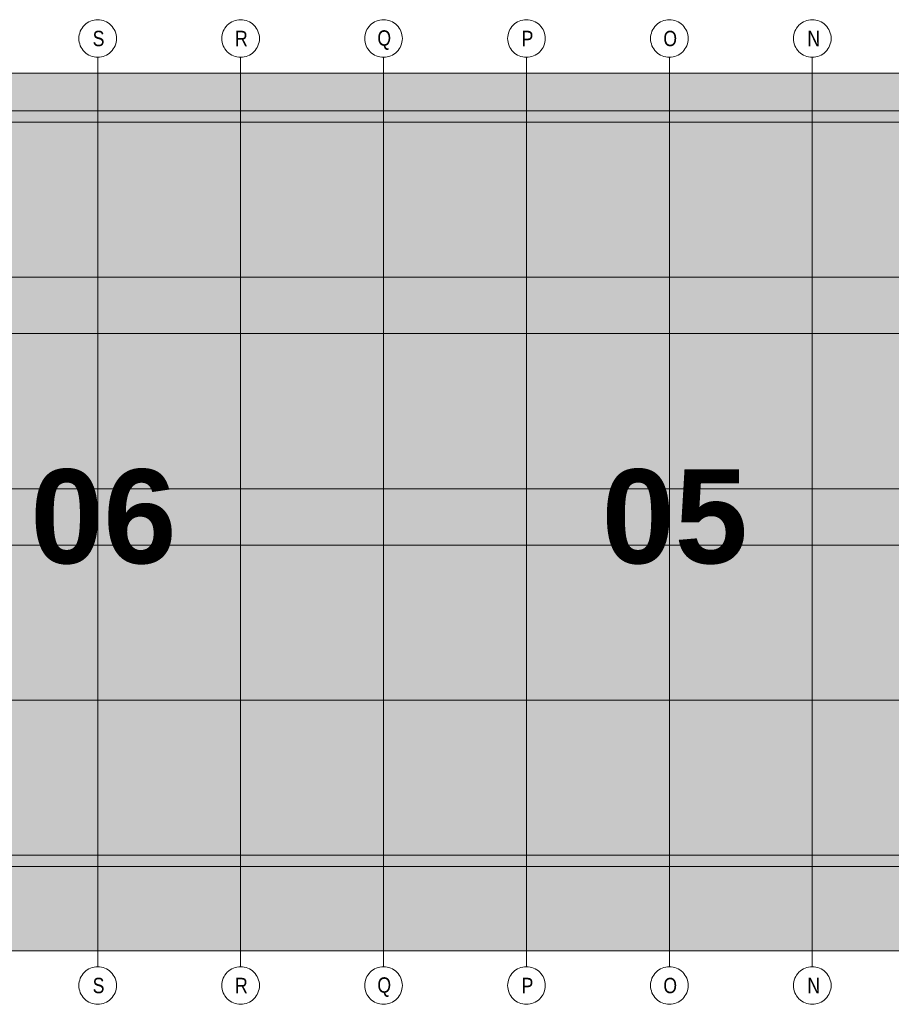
# Model space of a CAD drawing. Extents: x -620 to 300, y 62 to 1112.
# Tile 119 of 200: x 153 to 193, y 238 to 282. Entities that reach past the tile are written whole.
import ezdxf
from ezdxf.lldxf.tags import DXFTag

# ---------------------------------------------------------------- set-up
doc = ezdxf.new("R2010")
doc.units = 0
doc.layers.add('PK_LP', color=7, linetype='Continuous', lineweight=9)
doc.layers.add('PK_LP_Achsen', color=7, linetype='STRICHPUNKT2', lineweight=5)
for name, color, linetype, lineweight, true_color in [('PK_LP_T03', 3, 'Continuous', 9, 0x00ff00), ('PK_LP_T03_Rest', 9, 'Continuous', 9, 0x808080), ('PK_LP_Tennung', 9, 'Continuous', 18, 0x808080)]:
    doc.layers.add(name, color=color, linetype=linetype, lineweight=lineweight, true_color=true_color)
doc.styles.get("Standard").update_dxf_attribs({"font": 'ARIALN.TTF'})
tags = doc.linetypes.add('grob', pattern=[14, 3, -8, 3]).pattern_tags.tags
tags[8:9] = [DXFTag(74, 4), DXFTag(75, 0), DXFTag(340, '0'), DXFTag(46, 0.0), DXFTag(50, 0.0), DXFTag(44, 0.0), DXFTag(45, 0.0)]
tags[6:7] = [DXFTag(74, 4), DXFTag(75, 0), DXFTag(340, '0'), DXFTag(46, 0.0), DXFTag(50, 0.0), DXFTag(44, 0.0), DXFTag(45, 0.0)]
tags[4:5] = [DXFTag(74, 4), DXFTag(75, 0), DXFTag(340, '0'), DXFTag(46, 0.0), DXFTag(50, 0.0), DXFTag(44, 0.0), DXFTag(45, 0.0)]
tags = doc.linetypes.add('STRICHPUNKT2', pattern=[12.7, 6.35, -3.175, 0, -3.175]).pattern_tags.tags
tags[10:11] = [DXFTag(74, 4), DXFTag(75, 0), DXFTag(340, '0'), DXFTag(46, 0.0), DXFTag(50, 0.0), DXFTag(44, 0.0), DXFTag(45, 0.0)]
tags[8:9] = [DXFTag(74, 4), DXFTag(75, 0), DXFTag(340, '0'), DXFTag(46, 0.0), DXFTag(50, 0.0), DXFTag(44, 0.0), DXFTag(45, 0.0)]
tags[6:7] = [DXFTag(74, 4), DXFTag(75, 0), DXFTag(340, '0'), DXFTag(46, 0.0), DXFTag(50, 0.0), DXFTag(44, 0.0), DXFTag(45, 0.0)]
tags[4:5] = [DXFTag(74, 4), DXFTag(75, 0), DXFTag(340, '0'), DXFTag(46, 0.0), DXFTag(50, 0.0), DXFTag(44, 0.0), DXFTag(45, 0.0)]

# ---------------------------------------------------------------- blocks, each defined once
blk = doc.blocks.new('Blockreferenz-A06CPVLRL0')
at = {"layer": 'PK_LP', "linetype": 'grob', "lineweight": 5, "ltscale": 0.13}
for p, q in [((143.888, 279.685), (169.728, 279.685)), ((169.728, 279.685), (195.568, 279.685)), ((169.728, 240.014), (169.728, 279.685)), ((169.728, 279.685), (169.728, 240.014)), ((169.728, 240.014), (143.888, 240.014)), ((195.568, 240.014), (169.728, 240.014))]:
    blk.add_line(p, q, dxfattribs=at)
at = {"layer": 'PK_LP', "linetype": 'ByBlock', "lineweight": 13, "ltscale": 0.13}
for p, q in [((209.085, 277.985), (144.395, 277.985)), ((143.38, 243.82), (196.075, 243.82))]:
    blk.add_line(p, q, dxfattribs=at)
at = {"layer": 'PK_LP_Achsen', "linetype": 'ByBlock', "ltscale": 0.13}
for p, q in [((156.101, 281.73), (156.151, 281.797)), ((156.151, 281.797), (156.207, 281.859)), ((156.207, 281.859), (156.268, 281.915)), ((156.268, 281.915), (156.335, 281.964)), ((156.335, 281.964), (156.407, 282.007)), ((156.407, 282.007), (156.482, 282.043)), ((156.482, 282.043), (156.561, 282.071)), ((156.561, 282.071), (156.642, 282.091)), ((156.642, 282.091), (156.724, 282.103)), ((156.724, 282.103), (156.808, 282.108)), ((156.808, 282.108), (156.891, 282.103)), ((156.891, 282.103), (156.974, 282.091)), ((156.974, 282.091), (157.054, 282.071)), ((157.054, 282.071), (157.133, 282.043)), ((157.133, 282.043), (157.208, 282.007)), ((157.208, 282.007), (157.28, 281.964)), ((157.28, 281.964), (157.347, 281.915)), ((157.347, 281.915), (157.409, 281.859)), ((157.409, 281.859), (157.465, 281.797)), ((157.465, 281.797), (157.514, 281.73)), ((162.561, 281.73), (162.611, 281.797)), ((162.611, 281.797), (162.667, 281.859)), ((162.667, 281.859), (162.728, 281.915)), ((162.728, 281.915), (162.795, 281.964)), ((162.795, 281.964), (162.867, 282.007)), ((162.867, 282.007), (162.942, 282.043)), ((162.942, 282.043), (163.021, 282.071)), ((163.021, 282.071), (163.102, 282.091)), ((163.102, 282.091), (163.184, 282.103)), ((163.184, 282.103), (163.268, 282.108)), ((163.268, 282.108), (163.351, 282.103)), ((163.351, 282.103), (163.434, 282.091)), ((163.434, 282.091), (163.514, 282.071)), ((163.514, 282.071), (163.593, 282.043)), ((163.593, 282.043), (163.668, 282.007)), ((163.668, 282.007), (163.74, 281.964)), ((163.74, 281.964), (163.807, 281.915)), ((163.807, 281.915), (163.869, 281.859)), ((163.869, 281.859), (163.925, 281.797)), ((163.925, 281.797), (163.974, 281.73)), ((169.021, 281.73), (169.071, 281.797)), ((169.071, 281.797), (169.127, 281.859)), ((169.127, 281.859), (169.188, 281.915)), ((169.188, 281.915), (169.255, 281.964)), ((169.255, 281.964), (169.327, 282.007)), ((169.327, 282.007), (169.402, 282.043)), ((169.402, 282.043), (169.481, 282.071)), ((169.481, 282.071), (169.562, 282.091)), ((169.562, 282.091), (169.644, 282.103)), ((169.644, 282.103), (169.728, 282.108)), ((169.728, 282.108), (169.811, 282.103)), ((169.811, 282.103), (169.894, 282.091)), ((169.894, 282.091), (169.974, 282.071)), ((169.974, 282.071), (170.053, 282.043)), ((170.053, 282.043), (170.128, 282.007)), ((170.128, 282.007), (170.2, 281.964)), ((170.2, 281.964), (170.267, 281.915)), ((170.267, 281.915), (170.329, 281.859)), ((170.329, 281.859), (170.385, 281.797)), ((170.385, 281.797), (170.434, 281.73)), ((175.481, 281.73), (175.531, 281.797)), ((175.531, 281.797), (175.587, 281.859)), ((175.587, 281.859), (175.648, 281.915)), ((175.648, 281.915), (175.715, 281.964)), ((175.715, 281.964), (175.787, 282.007)), ((175.787, 282.007), (175.862, 282.043)), ((175.862, 282.043), (175.941, 282.071)), ((175.941, 282.071), (176.022, 282.091)), ((176.022, 282.091), (176.104, 282.103)), ((176.104, 282.103), (176.188, 282.108)), ((176.188, 282.108), (176.271, 282.103)), ((176.271, 282.103), (176.354, 282.091)), ((176.354, 282.091), (176.434, 282.071)), ((176.434, 282.071), (176.513, 282.043)), ((176.513, 282.043), (176.588, 282.007)), ((176.588, 282.007), (176.66, 281.964)), ((176.66, 281.964), (176.727, 281.915)), ((176.727, 281.915), (176.789, 281.859)), ((176.789, 281.859), (176.845, 281.797)), ((176.845, 281.797), (176.894, 281.73)), ((181.941, 281.73), (181.991, 281.797)), ((181.991, 281.797), (182.047, 281.859)), ((182.047, 281.859), (182.108, 281.915)), ((182.108, 281.915), (182.175, 281.964)), ((182.175, 281.964), (182.247, 282.007)), ((182.247, 282.007), (182.322, 282.043)), ((182.322, 282.043), (182.401, 282.071)), ((182.401, 282.071), (182.482, 282.091)), ((182.482, 282.091), (182.564, 282.103)), ((182.564, 282.103), (182.648, 282.108)), ((182.648, 282.108), (182.731, 282.103)), ((182.731, 282.103), (182.814, 282.091)), ((182.814, 282.091), (182.894, 282.071)), ((182.894, 282.071), (182.973, 282.043)), ((182.973, 282.043), (183.048, 282.007)), ((183.048, 282.007), (183.12, 281.964)), ((183.12, 281.964), (183.187, 281.915)), ((183.187, 281.915), (183.249, 281.859)), ((183.249, 281.859), (183.305, 281.797)), ((183.305, 281.797), (183.354, 281.73)), ((188.401, 281.73), (188.451, 281.797)), ((188.451, 281.797), (188.507, 281.859)), ((188.507, 281.859), (188.568, 281.915)), ((188.568, 281.915), (188.635, 281.964)), ((188.635, 281.964), (188.707, 282.007)), ((188.707, 282.007), (188.782, 282.043)), ((188.782, 282.043), (188.861, 282.071)), ((188.861, 282.071), (188.942, 282.091)), ((188.942, 282.091), (189.024, 282.103)), ((189.024, 282.103), (189.108, 282.108)), ((189.108, 282.108), (189.191, 282.103)), ((189.191, 282.103), (189.274, 282.091)), ((189.274, 282.091), (189.354, 282.071)), ((189.354, 282.071), (189.433, 282.043)), ((189.433, 282.043), (189.508, 282.007)), ((189.508, 282.007), (189.58, 281.964)), ((189.58, 281.964), (189.647, 281.915)), ((189.647, 281.915), (189.709, 281.859)), ((189.709, 281.859), (189.765, 281.797)), ((189.765, 281.797), (189.814, 281.73)), ((155.962, 281.341), (155.974, 281.423)), ((155.974, 281.423), (155.994, 281.504)), ((155.994, 281.504), (156.022, 281.583)), ((156.022, 281.583), (156.058, 281.658)), ((156.058, 281.658), (156.101, 281.73)), ((157.514, 281.73), (157.557, 281.658)), ((157.557, 281.658), (157.593, 281.583)), ((157.593, 281.583), (157.621, 281.504)), ((157.621, 281.504), (157.641, 281.423)), ((157.641, 281.423), (157.654, 281.341)), ((162.422, 281.341), (162.434, 281.423)), ((162.434, 281.423), (162.454, 281.504)), ((162.454, 281.504), (162.482, 281.583)), ((162.482, 281.583), (162.518, 281.658)), ((162.518, 281.658), (162.561, 281.73)), ((163.974, 281.73), (164.017, 281.658)), ((164.017, 281.658), (164.053, 281.583)), ((164.053, 281.583), (164.081, 281.504)), ((164.081, 281.504), (164.101, 281.423)), ((164.101, 281.423), (164.114, 281.341)), ((168.882, 281.341), (168.894, 281.423)), ((168.894, 281.423), (168.914, 281.504)), ((168.914, 281.504), (168.942, 281.583)), ((168.942, 281.583), (168.978, 281.658)), ((168.978, 281.658), (169.021, 281.73)), ((170.434, 281.73), (170.477, 281.658)), ((170.477, 281.658), (170.513, 281.583)), ((170.513, 281.583), (170.541, 281.504)), ((170.541, 281.504), (170.561, 281.423)), ((170.561, 281.423), (170.574, 281.341)), ((175.342, 281.341), (175.354, 281.423)), ((175.354, 281.423), (175.374, 281.504)), ((175.374, 281.504), (175.402, 281.583)), ((175.402, 281.583), (175.438, 281.658)), ((175.438, 281.658), (175.481, 281.73)), ((176.894, 281.73), (176.937, 281.658)), ((176.937, 281.658), (176.973, 281.583)), ((176.973, 281.583), (177.001, 281.504)), ((177.001, 281.504), (177.021, 281.423)), ((177.021, 281.423), (177.034, 281.341)), ((181.802, 281.341), (181.814, 281.423)), ((181.814, 281.423), (181.834, 281.504)), ((181.834, 281.504), (181.862, 281.583)), ((181.862, 281.583), (181.898, 281.658)), ((181.898, 281.658), (181.941, 281.73)), ((183.354, 281.73), (183.397, 281.658)), ((183.397, 281.658), (183.433, 281.583)), ((183.433, 281.583), (183.461, 281.504)), ((183.461, 281.504), (183.481, 281.423)), ((183.481, 281.423), (183.494, 281.341)), ((188.262, 281.341), (188.274, 281.423)), ((188.274, 281.423), (188.294, 281.504)), ((188.294, 281.504), (188.322, 281.583)), ((188.322, 281.583), (188.358, 281.658)), ((188.358, 281.658), (188.401, 281.73)), ((189.814, 281.73), (189.857, 281.658)), ((189.857, 281.658), (189.893, 281.583)), ((189.893, 281.583), (189.921, 281.504)), ((189.921, 281.504), (189.941, 281.423)), ((189.941, 281.423), (189.954, 281.341)), ((155.958, 281.258), (155.962, 281.341)), ((155.962, 281.174), (155.958, 281.258)), ((155.974, 281.092), (155.962, 281.174)), ((155.994, 281.011), (155.974, 281.092)), ((156.022, 280.932), (155.994, 281.011)), ((156.058, 280.857), (156.022, 280.932)), ((157.593, 280.932), (157.557, 280.857)), ((157.621, 281.011), (157.593, 280.932)), ((157.641, 281.092), (157.621, 281.011)), ((157.654, 281.174), (157.641, 281.092)), ((157.654, 281.341), (157.658, 281.258)), ((157.658, 281.258), (157.654, 281.174)), ((162.418, 281.258), (162.422, 281.341)), ((162.422, 281.174), (162.418, 281.258)), ((162.434, 281.092), (162.422, 281.174)), ((162.454, 281.011), (162.434, 281.092)), ((162.482, 280.932), (162.454, 281.011)), ((162.518, 280.857), (162.482, 280.932)), ((164.053, 280.932), (164.017, 280.857)), ((164.081, 281.011), (164.053, 280.932)), ((164.101, 281.092), (164.081, 281.011)), ((164.114, 281.174), (164.101, 281.092)), ((164.114, 281.341), (164.118, 281.258)), ((164.118, 281.258), (164.114, 281.174)), ((168.878, 281.258), (168.882, 281.341)), ((168.882, 281.174), (168.878, 281.258)), ((168.894, 281.092), (168.882, 281.174)), ((168.914, 281.011), (168.894, 281.092)), ((168.942, 280.932), (168.914, 281.011)), ((168.978, 280.857), (168.942, 280.932)), ((170.513, 280.932), (170.477, 280.857)), ((170.541, 281.011), (170.513, 280.932)), ((170.561, 281.092), (170.541, 281.011)), ((170.574, 281.174), (170.561, 281.092)), ((170.574, 281.341), (170.578, 281.258)), ((170.578, 281.258), (170.574, 281.174)), ((175.338, 281.258), (175.342, 281.341)), ((175.342, 281.174), (175.338, 281.258)), ((175.354, 281.092), (175.342, 281.174)), ((175.374, 281.011), (175.354, 281.092)), ((175.402, 280.932), (175.374, 281.011)), ((175.438, 280.857), (175.402, 280.932)), ((176.973, 280.932), (176.937, 280.857)), ((177.001, 281.011), (176.973, 280.932)), ((177.021, 281.092), (177.001, 281.011)), ((177.034, 281.174), (177.021, 281.092)), ((177.034, 281.341), (177.038, 281.258)), ((177.038, 281.258), (177.034, 281.174)), ((181.798, 281.258), (181.802, 281.341)), ((181.802, 281.174), (181.798, 281.258)), ((181.814, 281.092), (181.802, 281.174)), ((181.834, 281.011), (181.814, 281.092)), ((181.862, 280.932), (181.834, 281.011)), ((181.898, 280.857), (181.862, 280.932)), ((183.433, 280.932), (183.397, 280.857)), ((183.461, 281.011), (183.433, 280.932)), ((183.481, 281.092), (183.461, 281.011)), ((183.494, 281.174), (183.481, 281.092)), ((183.494, 281.341), (183.498, 281.258)), ((183.498, 281.258), (183.494, 281.174)), ((188.258, 281.258), (188.262, 281.341)), ((188.262, 281.174), (188.258, 281.258)), ((188.274, 281.092), (188.262, 281.174)), ((188.294, 281.011), (188.274, 281.092)), ((188.322, 280.932), (188.294, 281.011)), ((188.358, 280.857), (188.322, 280.932)), ((189.893, 280.932), (189.857, 280.857)), ((189.921, 281.011), (189.893, 280.932)), ((189.941, 281.092), (189.921, 281.011)), ((189.954, 281.174), (189.941, 281.092)), ((189.954, 281.341), (189.958, 281.258)), ((189.958, 281.258), (189.954, 281.174)), ((156.101, 280.785), (156.058, 280.857)), ((156.151, 280.718), (156.101, 280.785)), ((156.207, 280.656), (156.151, 280.718)), ((156.268, 280.6), (156.207, 280.656)), ((156.335, 280.551), (156.268, 280.6)), ((156.407, 280.508), (156.335, 280.551)), ((156.482, 280.472), (156.407, 280.508)), ((156.561, 280.444), (156.482, 280.472)), ((157.133, 280.472), (157.054, 280.444)), ((157.208, 280.508), (157.133, 280.472)), ((157.28, 280.551), (157.208, 280.508)), ((157.347, 280.6), (157.28, 280.551)), ((157.409, 280.656), (157.347, 280.6)), ((157.465, 280.718), (157.409, 280.656)), ((157.514, 280.785), (157.465, 280.718)), ((157.557, 280.857), (157.514, 280.785)), ((162.561, 280.785), (162.518, 280.857)), ((162.611, 280.718), (162.561, 280.785)), ((162.667, 280.656), (162.611, 280.718)), ((162.728, 280.6), (162.667, 280.656)), ((162.795, 280.551), (162.728, 280.6)), ((162.867, 280.508), (162.795, 280.551)), ((162.942, 280.472), (162.867, 280.508)), ((163.021, 280.444), (162.942, 280.472)), ((163.593, 280.472), (163.514, 280.444)), ((163.668, 280.508), (163.593, 280.472)), ((163.74, 280.551), (163.668, 280.508)), ((163.807, 280.6), (163.74, 280.551)), ((163.869, 280.656), (163.807, 280.6)), ((163.925, 280.718), (163.869, 280.656)), ((163.974, 280.785), (163.925, 280.718)), ((164.017, 280.857), (163.974, 280.785)), ((169.021, 280.785), (168.978, 280.857)), ((169.071, 280.718), (169.021, 280.785)), ((169.127, 280.656), (169.071, 280.718)), ((169.188, 280.6), (169.127, 280.656)), ((169.255, 280.551), (169.188, 280.6)), ((169.327, 280.508), (169.255, 280.551)), ((169.402, 280.472), (169.327, 280.508)), ((169.481, 280.444), (169.402, 280.472)), ((170.053, 280.472), (169.974, 280.444)), ((170.128, 280.508), (170.053, 280.472)), ((170.2, 280.551), (170.128, 280.508)), ((170.267, 280.6), (170.2, 280.551)), ((170.329, 280.656), (170.267, 280.6)), ((170.385, 280.718), (170.329, 280.656)), ((170.434, 280.785), (170.385, 280.718)), ((170.477, 280.857), (170.434, 280.785)), ((175.481, 280.785), (175.438, 280.857)), ((175.531, 280.718), (175.481, 280.785)), ((175.587, 280.656), (175.531, 280.718)), ((175.648, 280.6), (175.587, 280.656)), ((175.715, 280.551), (175.648, 280.6)), ((175.787, 280.508), (175.715, 280.551)), ((175.862, 280.472), (175.787, 280.508)), ((175.941, 280.444), (175.862, 280.472)), ((176.513, 280.472), (176.434, 280.444)), ((176.588, 280.508), (176.513, 280.472)), ((176.66, 280.551), (176.588, 280.508)), ((176.727, 280.6), (176.66, 280.551)), ((176.789, 280.656), (176.727, 280.6)), ((176.845, 280.718), (176.789, 280.656)), ((176.894, 280.785), (176.845, 280.718)), ((176.937, 280.857), (176.894, 280.785)), ((181.941, 280.785), (181.898, 280.857)), ((181.991, 280.718), (181.941, 280.785)), ((182.047, 280.656), (181.991, 280.718)), ((182.108, 280.6), (182.047, 280.656)), ((182.175, 280.551), (182.108, 280.6)), ((182.247, 280.508), (182.175, 280.551)), ((182.322, 280.472), (182.247, 280.508)), ((182.401, 280.444), (182.322, 280.472)), ((182.973, 280.472), (182.894, 280.444)), ((183.048, 280.508), (182.973, 280.472)), ((183.12, 280.551), (183.048, 280.508)), ((183.187, 280.6), (183.12, 280.551)), ((183.249, 280.656), (183.187, 280.6)), ((183.305, 280.718), (183.249, 280.656)), ((183.354, 280.785), (183.305, 280.718)), ((183.397, 280.857), (183.354, 280.785)), ((188.401, 280.785), (188.358, 280.857)), ((188.451, 280.718), (188.401, 280.785)), ((188.507, 280.656), (188.451, 280.718)), ((188.568, 280.6), (188.507, 280.656)), ((188.635, 280.551), (188.568, 280.6)), ((188.707, 280.508), (188.635, 280.551)), ((188.782, 280.472), (188.707, 280.508)), ((188.861, 280.444), (188.782, 280.472)), ((189.433, 280.472), (189.354, 280.444)), ((189.508, 280.508), (189.433, 280.472)), ((189.58, 280.551), (189.508, 280.508)), ((189.647, 280.6), (189.58, 280.551)), ((189.709, 280.656), (189.647, 280.6)), ((189.765, 280.718), (189.709, 280.656)), ((189.814, 280.785), (189.765, 280.718)), ((189.857, 280.857), (189.814, 280.785)), ((156.642, 280.424), (156.561, 280.444)), ((156.724, 280.412), (156.642, 280.424)), ((156.808, 280.408), (156.724, 280.412)), ((156.891, 280.412), (156.808, 280.408)), ((156.974, 280.424), (156.891, 280.412)), ((157.054, 280.444), (156.974, 280.424)), ((163.102, 280.424), (163.021, 280.444)), ((163.184, 280.412), (163.102, 280.424)), ((163.268, 280.408), (163.184, 280.412)), ((163.351, 280.412), (163.268, 280.408)), ((163.434, 280.424), (163.351, 280.412)), ((163.514, 280.444), (163.434, 280.424)), ((169.562, 280.424), (169.481, 280.444)), ((169.644, 280.412), (169.562, 280.424)), ((169.728, 280.408), (169.644, 280.412)), ((169.811, 280.412), (169.728, 280.408)), ((169.894, 280.424), (169.811, 280.412)), ((169.974, 280.444), (169.894, 280.424)), ((176.022, 280.424), (175.941, 280.444)), ((176.104, 280.412), (176.022, 280.424)), ((176.188, 280.408), (176.104, 280.412)), ((176.271, 280.412), (176.188, 280.408)), ((176.354, 280.424), (176.271, 280.412)), ((176.434, 280.444), (176.354, 280.424)), ((182.482, 280.424), (182.401, 280.444)), ((182.564, 280.412), (182.482, 280.424)), ((182.648, 280.408), (182.564, 280.412)), ((182.731, 280.412), (182.648, 280.408)), ((182.814, 280.424), (182.731, 280.412)), ((182.894, 280.444), (182.814, 280.424)), ((188.942, 280.424), (188.861, 280.444)), ((189.024, 280.412), (188.942, 280.424)), ((189.108, 280.408), (189.024, 280.412)), ((189.191, 280.412), (189.108, 280.408)), ((189.274, 280.424), (189.191, 280.412)), ((189.354, 280.444), (189.274, 280.424)), ((156.207, 239.042), (156.268, 239.098)), ((156.268, 239.098), (156.335, 239.148)), ((156.335, 239.148), (156.407, 239.191)), ((156.407, 239.191), (156.482, 239.227)), ((156.482, 239.227), (156.561, 239.255)), ((156.561, 239.255), (156.642, 239.275)), ((156.642, 239.275), (156.724, 239.287)), ((156.724, 239.287), (156.808, 239.291)), ((156.808, 239.291), (156.891, 239.287)), ((156.891, 239.287), (156.974, 239.275)), ((156.974, 239.275), (157.054, 239.255)), ((157.054, 239.255), (157.133, 239.227)), ((157.133, 239.227), (157.208, 239.191)), ((157.208, 239.191), (157.28, 239.148)), ((157.28, 239.148), (157.347, 239.098)), ((157.347, 239.098), (157.409, 239.042)), ((162.667, 239.042), (162.728, 239.098)), ((162.728, 239.098), (162.795, 239.148)), ((162.795, 239.148), (162.867, 239.191)), ((162.867, 239.191), (162.942, 239.227)), ((162.942, 239.227), (163.021, 239.255)), ((163.021, 239.255), (163.102, 239.275)), ((163.102, 239.275), (163.184, 239.287)), ((163.184, 239.287), (163.268, 239.291)), ((163.268, 239.291), (163.351, 239.287)), ((163.351, 239.287), (163.434, 239.275)), ((163.434, 239.275), (163.514, 239.255)), ((163.514, 239.255), (163.593, 239.227)), ((163.593, 239.227), (163.668, 239.191)), ((163.668, 239.191), (163.74, 239.148)), ((163.74, 239.148), (163.807, 239.098)), ((163.807, 239.098), (163.869, 239.042)), ((169.127, 239.042), (169.188, 239.098)), ((169.188, 239.098), (169.255, 239.148)), ((169.255, 239.148), (169.327, 239.191)), ((169.327, 239.191), (169.402, 239.227)), ((169.402, 239.227), (169.481, 239.255)), ((169.481, 239.255), (169.562, 239.275)), ((169.562, 239.275), (169.644, 239.287)), ((169.644, 239.287), (169.728, 239.291)), ((169.728, 239.291), (169.811, 239.287)), ((169.811, 239.287), (169.894, 239.275)), ((169.894, 239.275), (169.974, 239.255)), ((169.974, 239.255), (170.053, 239.227)), ((170.053, 239.227), (170.128, 239.191)), ((170.128, 239.191), (170.2, 239.148)), ((170.2, 239.148), (170.267, 239.098)), ((170.267, 239.098), (170.329, 239.042)), ((175.587, 239.042), (175.648, 239.098)), ((175.648, 239.098), (175.715, 239.148)), ((175.715, 239.148), (175.787, 239.191)), ((175.787, 239.191), (175.862, 239.227)), ((175.862, 239.227), (175.941, 239.255)), ((175.941, 239.255), (176.022, 239.275)), ((176.022, 239.275), (176.104, 239.287)), ((176.104, 239.287), (176.188, 239.291)), ((176.188, 239.291), (176.271, 239.287)), ((176.271, 239.287), (176.354, 239.275)), ((176.354, 239.275), (176.434, 239.255)), ((176.434, 239.255), (176.513, 239.227)), ((176.513, 239.227), (176.588, 239.191)), ((176.588, 239.191), (176.66, 239.148)), ((176.66, 239.148), (176.727, 239.098)), ((176.727, 239.098), (176.789, 239.042)), ((182.047, 239.042), (182.108, 239.098)), ((182.108, 239.098), (182.175, 239.148)), ((182.175, 239.148), (182.247, 239.191)), ((182.247, 239.191), (182.322, 239.227)), ((182.322, 239.227), (182.401, 239.255)), ((182.401, 239.255), (182.482, 239.275)), ((182.482, 239.275), (182.564, 239.287)), ((182.564, 239.287), (182.648, 239.291)), ((182.648, 239.291), (182.731, 239.287)), ((182.731, 239.287), (182.814, 239.275)), ((182.814, 239.275), (182.894, 239.255)), ((182.894, 239.255), (182.973, 239.227)), ((182.973, 239.227), (183.048, 239.191)), ((183.048, 239.191), (183.12, 239.148)), ((183.12, 239.148), (183.187, 239.098)), ((183.187, 239.098), (183.249, 239.042)), ((188.507, 239.042), (188.568, 239.098)), ((188.568, 239.098), (188.635, 239.148)), ((188.635, 239.148), (188.707, 239.191)), ((188.707, 239.191), (188.782, 239.227)), ((188.782, 239.227), (188.861, 239.255)), ((188.861, 239.255), (188.942, 239.275)), ((188.942, 239.275), (189.024, 239.287)), ((189.024, 239.287), (189.108, 239.291)), ((189.108, 239.291), (189.191, 239.287)), ((189.191, 239.287), (189.274, 239.275)), ((189.274, 239.275), (189.354, 239.255)), ((189.354, 239.255), (189.433, 239.227)), ((189.433, 239.227), (189.508, 239.191)), ((189.508, 239.191), (189.58, 239.148)), ((189.58, 239.148), (189.647, 239.098)), ((189.647, 239.098), (189.709, 239.042)), ((155.962, 238.525), (155.974, 238.607)), ((155.974, 238.607), (155.994, 238.688)), ((155.994, 238.688), (156.022, 238.767)), ((156.022, 238.767), (156.058, 238.842)), ((156.058, 238.842), (156.101, 238.914)), ((156.101, 238.914), (156.151, 238.981)), ((156.151, 238.981), (156.207, 239.042)), ((157.409, 239.042), (157.465, 238.981)), ((157.465, 238.981), (157.514, 238.914)), ((157.514, 238.914), (157.557, 238.842)), ((157.557, 238.842), (157.593, 238.767)), ((157.593, 238.767), (157.621, 238.688)), ((157.621, 238.688), (157.641, 238.607)), ((157.641, 238.607), (157.654, 238.525)), ((162.422, 238.525), (162.434, 238.607)), ((162.434, 238.607), (162.454, 238.688)), ((162.454, 238.688), (162.482, 238.767)), ((162.482, 238.767), (162.518, 238.842)), ((162.518, 238.842), (162.561, 238.914)), ((162.561, 238.914), (162.611, 238.981)), ((162.611, 238.981), (162.667, 239.042)), ((163.869, 239.042), (163.925, 238.981)), ((163.925, 238.981), (163.974, 238.914)), ((163.974, 238.914), (164.017, 238.842)), ((164.017, 238.842), (164.053, 238.767)), ((164.053, 238.767), (164.081, 238.688)), ((164.081, 238.688), (164.101, 238.607)), ((164.101, 238.607), (164.114, 238.525)), ((168.882, 238.525), (168.894, 238.607)), ((168.894, 238.607), (168.914, 238.688)), ((168.914, 238.688), (168.942, 238.767)), ((168.942, 238.767), (168.978, 238.842)), ((168.978, 238.842), (169.021, 238.914)), ((169.021, 238.914), (169.071, 238.981)), ((169.071, 238.981), (169.127, 239.042)), ((170.329, 239.042), (170.385, 238.981)), ((170.385, 238.981), (170.434, 238.914)), ((170.434, 238.914), (170.477, 238.842)), ((170.477, 238.842), (170.513, 238.767)), ((170.513, 238.767), (170.541, 238.688)), ((170.541, 238.688), (170.561, 238.607)), ((170.561, 238.607), (170.574, 238.525)), ((175.342, 238.525), (175.354, 238.607)), ((175.354, 238.607), (175.374, 238.688)), ((175.374, 238.688), (175.402, 238.767)), ((175.402, 238.767), (175.438, 238.842)), ((175.438, 238.842), (175.481, 238.914)), ((175.481, 238.914), (175.531, 238.981)), ((175.531, 238.981), (175.587, 239.042)), ((176.789, 239.042), (176.845, 238.981)), ((176.845, 238.981), (176.894, 238.914)), ((176.894, 238.914), (176.937, 238.842)), ((176.937, 238.842), (176.973, 238.767)), ((176.973, 238.767), (177.001, 238.688)), ((177.001, 238.688), (177.021, 238.607)), ((177.021, 238.607), (177.034, 238.525)), ((181.802, 238.525), (181.814, 238.607)), ((181.814, 238.607), (181.834, 238.688)), ((181.834, 238.688), (181.862, 238.767)), ((181.862, 238.767), (181.898, 238.842)), ((181.898, 238.842), (181.941, 238.914)), ((181.941, 238.914), (181.991, 238.981)), ((181.991, 238.981), (182.047, 239.042)), ((183.249, 239.042), (183.305, 238.981)), ((183.305, 238.981), (183.354, 238.914)), ((183.354, 238.914), (183.397, 238.842)), ((183.397, 238.842), (183.433, 238.767)), ((183.433, 238.767), (183.461, 238.688)), ((183.461, 238.688), (183.481, 238.607)), ((183.481, 238.607), (183.494, 238.525)), ((188.262, 238.525), (188.274, 238.607)), ((188.274, 238.607), (188.294, 238.688)), ((188.294, 238.688), (188.322, 238.767)), ((188.322, 238.767), (188.358, 238.842)), ((188.358, 238.842), (188.401, 238.914)), ((188.401, 238.914), (188.451, 238.981)), ((188.451, 238.981), (188.507, 239.042)), ((189.709, 239.042), (189.765, 238.981)), ((189.765, 238.981), (189.814, 238.914)), ((189.814, 238.914), (189.857, 238.842)), ((189.857, 238.842), (189.893, 238.767)), ((189.893, 238.767), (189.921, 238.688)), ((189.921, 238.688), (189.941, 238.607)), ((189.941, 238.607), (189.954, 238.525)), ((155.958, 238.441), (155.962, 238.525)), ((155.962, 238.358), (155.958, 238.441)), ((155.974, 238.275), (155.962, 238.358)), ((155.994, 238.195), (155.974, 238.275)), ((156.022, 238.116), (155.994, 238.195)), ((157.621, 238.195), (157.593, 238.116)), ((157.641, 238.275), (157.621, 238.195)), ((157.654, 238.358), (157.641, 238.275)), ((157.654, 238.525), (157.658, 238.441)), ((157.658, 238.441), (157.654, 238.358)), ((162.418, 238.441), (162.422, 238.525)), ((162.422, 238.358), (162.418, 238.441)), ((162.434, 238.275), (162.422, 238.358)), ((162.454, 238.195), (162.434, 238.275)), ((162.482, 238.116), (162.454, 238.195)), ((164.081, 238.195), (164.053, 238.116)), ((164.101, 238.275), (164.081, 238.195)), ((164.114, 238.358), (164.101, 238.275)), ((164.114, 238.525), (164.118, 238.441)), ((164.118, 238.441), (164.114, 238.358)), ((168.878, 238.441), (168.882, 238.525)), ((168.882, 238.358), (168.878, 238.441)), ((168.894, 238.275), (168.882, 238.358)), ((168.914, 238.195), (168.894, 238.275)), ((168.942, 238.116), (168.914, 238.195)), ((170.541, 238.195), (170.513, 238.116)), ((170.561, 238.275), (170.541, 238.195)), ((170.574, 238.358), (170.561, 238.275)), ((170.574, 238.525), (170.578, 238.441)), ((170.578, 238.441), (170.574, 238.358)), ((175.338, 238.441), (175.342, 238.525)), ((175.342, 238.358), (175.338, 238.441)), ((175.354, 238.275), (175.342, 238.358)), ((175.374, 238.195), (175.354, 238.275)), ((175.402, 238.116), (175.374, 238.195)), ((177.001, 238.195), (176.973, 238.116)), ((177.021, 238.275), (177.001, 238.195)), ((177.034, 238.358), (177.021, 238.275)), ((177.034, 238.525), (177.038, 238.441)), ((177.038, 238.441), (177.034, 238.358)), ((181.798, 238.441), (181.802, 238.525)), ((181.802, 238.358), (181.798, 238.441)), ((181.814, 238.275), (181.802, 238.358)), ((181.834, 238.195), (181.814, 238.275)), ((181.862, 238.116), (181.834, 238.195)), ((183.461, 238.195), (183.433, 238.116)), ((183.481, 238.275), (183.461, 238.195)), ((183.494, 238.358), (183.481, 238.275)), ((183.494, 238.525), (183.498, 238.441)), ((183.498, 238.441), (183.494, 238.358)), ((188.258, 238.441), (188.262, 238.525)), ((188.262, 238.358), (188.258, 238.441)), ((188.274, 238.275), (188.262, 238.358)), ((188.294, 238.195), (188.274, 238.275)), ((188.322, 238.116), (188.294, 238.195)), ((189.921, 238.195), (189.893, 238.116)), ((189.941, 238.275), (189.921, 238.195)), ((189.954, 238.358), (189.941, 238.275)), ((189.954, 238.525), (189.958, 238.441)), ((189.958, 238.441), (189.954, 238.358)), ((156.058, 238.041), (156.022, 238.116)), ((156.101, 237.969), (156.058, 238.041)), ((156.151, 237.902), (156.101, 237.969)), ((156.207, 237.84), (156.151, 237.902)), ((156.268, 237.784), (156.207, 237.84)), ((156.335, 237.735), (156.268, 237.784)), ((156.407, 237.692), (156.335, 237.735)), ((157.28, 237.735), (157.208, 237.692)), ((157.347, 237.784), (157.28, 237.735)), ((157.409, 237.84), (157.347, 237.784)), ((157.465, 237.902), (157.409, 237.84)), ((157.514, 237.969), (157.465, 237.902)), ((157.557, 238.041), (157.514, 237.969)), ((157.593, 238.116), (157.557, 238.041)), ((162.518, 238.041), (162.482, 238.116)), ((162.561, 237.969), (162.518, 238.041)), ((162.611, 237.902), (162.561, 237.969)), ((162.667, 237.84), (162.611, 237.902)), ((162.728, 237.784), (162.667, 237.84)), ((162.795, 237.735), (162.728, 237.784)), ((162.867, 237.692), (162.795, 237.735)), ((163.74, 237.735), (163.668, 237.692)), ((163.807, 237.784), (163.74, 237.735)), ((163.869, 237.84), (163.807, 237.784)), ((163.925, 237.902), (163.869, 237.84)), ((163.974, 237.969), (163.925, 237.902)), ((164.017, 238.041), (163.974, 237.969)), ((164.053, 238.116), (164.017, 238.041)), ((168.978, 238.041), (168.942, 238.116)), ((169.021, 237.969), (168.978, 238.041)), ((169.071, 237.902), (169.021, 237.969)), ((169.127, 237.84), (169.071, 237.902)), ((169.188, 237.784), (169.127, 237.84)), ((169.255, 237.735), (169.188, 237.784)), ((169.327, 237.692), (169.255, 237.735)), ((170.2, 237.735), (170.128, 237.692)), ((170.267, 237.784), (170.2, 237.735)), ((170.329, 237.84), (170.267, 237.784)), ((170.385, 237.902), (170.329, 237.84)), ((170.434, 237.969), (170.385, 237.902)), ((170.477, 238.041), (170.434, 237.969)), ((170.513, 238.116), (170.477, 238.041)), ((175.438, 238.041), (175.402, 238.116)), ((175.481, 237.969), (175.438, 238.041)), ((175.531, 237.902), (175.481, 237.969)), ((175.587, 237.84), (175.531, 237.902)), ((175.648, 237.784), (175.587, 237.84)), ((175.715, 237.735), (175.648, 237.784)), ((175.787, 237.692), (175.715, 237.735)), ((176.66, 237.735), (176.588, 237.692)), ((176.727, 237.784), (176.66, 237.735)), ((176.789, 237.84), (176.727, 237.784)), ((176.845, 237.902), (176.789, 237.84)), ((176.894, 237.969), (176.845, 237.902)), ((176.937, 238.041), (176.894, 237.969)), ((176.973, 238.116), (176.937, 238.041)), ((181.898, 238.041), (181.862, 238.116)), ((181.941, 237.969), (181.898, 238.041)), ((181.991, 237.902), (181.941, 237.969)), ((182.047, 237.84), (181.991, 237.902)), ((182.108, 237.784), (182.047, 237.84)), ((182.175, 237.735), (182.108, 237.784)), ((182.247, 237.692), (182.175, 237.735)), ((183.12, 237.735), (183.048, 237.692)), ((183.187, 237.784), (183.12, 237.735)), ((183.249, 237.84), (183.187, 237.784)), ((183.305, 237.902), (183.249, 237.84)), ((183.354, 237.969), (183.305, 237.902)), ((183.397, 238.041), (183.354, 237.969)), ((183.433, 238.116), (183.397, 238.041)), ((188.358, 238.041), (188.322, 238.116)), ((188.401, 237.969), (188.358, 238.041)), ((188.451, 237.902), (188.401, 237.969)), ((188.507, 237.84), (188.451, 237.902)), ((188.568, 237.784), (188.507, 237.84)), ((188.635, 237.735), (188.568, 237.784)), ((188.707, 237.692), (188.635, 237.735)), ((189.58, 237.735), (189.508, 237.692)), ((189.647, 237.784), (189.58, 237.735)), ((189.709, 237.84), (189.647, 237.784)), ((189.765, 237.902), (189.709, 237.84)), ((189.814, 237.969), (189.765, 237.902)), ((189.857, 238.041), (189.814, 237.969)), ((189.893, 238.116), (189.857, 238.041)), ((156.482, 237.656), (156.407, 237.692)), ((156.561, 237.628), (156.482, 237.656)), ((156.642, 237.608), (156.561, 237.628)), ((156.724, 237.595), (156.642, 237.608)), ((156.808, 237.591), (156.724, 237.595)), ((156.891, 237.595), (156.808, 237.591)), ((156.974, 237.608), (156.891, 237.595)), ((157.054, 237.628), (156.974, 237.608)), ((157.133, 237.656), (157.054, 237.628)), ((157.208, 237.692), (157.133, 237.656)), ((162.942, 237.656), (162.867, 237.692)), ((163.021, 237.628), (162.942, 237.656)), ((163.102, 237.608), (163.021, 237.628)), ((163.184, 237.595), (163.102, 237.608)), ((163.268, 237.591), (163.184, 237.595)), ((163.351, 237.595), (163.268, 237.591)), ((163.434, 237.608), (163.351, 237.595)), ((163.514, 237.628), (163.434, 237.608)), ((163.593, 237.656), (163.514, 237.628)), ((163.668, 237.692), (163.593, 237.656)), ((169.402, 237.656), (169.327, 237.692)), ((169.481, 237.628), (169.402, 237.656)), ((169.562, 237.608), (169.481, 237.628)), ((169.644, 237.595), (169.562, 237.608)), ((169.728, 237.591), (169.644, 237.595)), ((169.811, 237.595), (169.728, 237.591)), ((169.894, 237.608), (169.811, 237.595)), ((169.974, 237.628), (169.894, 237.608)), ((170.053, 237.656), (169.974, 237.628)), ((170.128, 237.692), (170.053, 237.656)), ((175.862, 237.656), (175.787, 237.692)), ((175.941, 237.628), (175.862, 237.656)), ((176.022, 237.608), (175.941, 237.628)), ((176.104, 237.595), (176.022, 237.608)), ((176.188, 237.591), (176.104, 237.595)), ((176.271, 237.595), (176.188, 237.591)), ((176.354, 237.608), (176.271, 237.595)), ((176.434, 237.628), (176.354, 237.608)), ((176.513, 237.656), (176.434, 237.628)), ((176.588, 237.692), (176.513, 237.656)), ((182.322, 237.656), (182.247, 237.692)), ((182.401, 237.628), (182.322, 237.656)), ((182.482, 237.608), (182.401, 237.628)), ((182.564, 237.595), (182.482, 237.608)), ((182.648, 237.591), (182.564, 237.595)), ((182.731, 237.595), (182.648, 237.591)), ((182.814, 237.608), (182.731, 237.595)), ((182.894, 237.628), (182.814, 237.608)), ((182.973, 237.656), (182.894, 237.628)), ((183.048, 237.692), (182.973, 237.656)), ((188.782, 237.656), (188.707, 237.692)), ((188.861, 237.628), (188.782, 237.656)), ((188.942, 237.608), (188.861, 237.628)), ((189.024, 237.595), (188.942, 237.608)), ((189.108, 237.591), (189.024, 237.595)), ((189.191, 237.595), (189.108, 237.591)), ((189.274, 237.608), (189.191, 237.595)), ((189.354, 237.628), (189.274, 237.608)), ((189.433, 237.656), (189.354, 237.628)), ((189.508, 237.692), (189.433, 237.656))]:
    blk.add_line(p, q, dxfattribs=at)
at = {"layer": 'PK_LP_Achsen', "linetype": 'STRICHPUNKT2', "ltscale": 0.13}
for p, q in [((156.808, 280.408), (156.808, 239.291)), ((163.268, 280.408), (163.268, 239.291)), ((169.728, 280.408), (169.728, 239.291)), ((176.188, 280.408), (176.188, 239.291)), ((182.648, 280.408), (182.648, 239.291)), ((189.108, 280.408), (189.108, 239.291)), ((128.038, 277.478), (282.648, 277.478)), ((128.038, 270.465), (282.648, 270.465)), ((128.038, 267.915), (282.648, 267.915)), ((128.038, 260.903), (282.648, 260.903)), ((128.038, 258.353), (282.648, 258.353)), ((128.038, 251.34), (282.648, 251.34)), ((128.038, 244.328), (282.648, 244.328))]:
    blk.add_line(p, q, dxfattribs=at)
at = {"layer": 'PK_LP_T03_Rest', "linetype": 'ByBlock', "lineweight": -2, "ltscale": 0.13}
for points in [[(143.888, 240.014), (143.888, 279.685), (169.728, 240.014), (169.728, 279.685)], [(169.728, 240.014), (169.728, 279.685), (195.568, 240.014), (195.568, 279.685)]]:
    blk.add_solid(points, dxfattribs=at)
at = {"layer": 'PK_LP_Tennung', "linetype": 'ByBlock', "ltscale": 0.18}
blk.add_line((169.728, 240.014), (169.728, 279.685), dxfattribs=at)
at = {"layer": 'PK_LP', "linetype": 'ByBlock', "lineweight": 25, "ltscale": 0.25, "char_height": 4.25, "attachment_point": 1}
for s, insert in [('{\\fArial|b1|i0;06}', (153.765, 261.778)), ('{\\fArial|b1|i0;05}', (179.588, 261.778))]:
    blk.add_mtext(s, dxfattribs=dict(at, insert=insert))
at = {"layer": 'PK_LP_Achsen', "linetype": 'ByBlock', "ltscale": 0.13, "char_height": 0.69538, "attachment_point": 1}
for s, insert in [('{\\fArial Narrow;S}', (156.581, 281.605)), ('{\\fArial Narrow;R}', (163.016, 281.605)), ('{\\fArial Narrow;Q}', (169.449, 281.627)), ('{\\fArial Narrow;P}', (175.97, 281.605)), ('{\\fArial Narrow;O}', (182.375, 281.605)), ('{\\fArial Narrow;N}', (188.884, 281.605)), ('{\\fArial Narrow;S}', (156.581, 238.789)), ('{\\fArial Narrow;R}', (163.016, 238.789)), ('{\\fArial Narrow;Q}', (169.449, 238.811)), ('{\\fArial Narrow;P}', (175.97, 238.789)), ('{\\fArial Narrow;O}', (182.375, 238.789)), ('{\\fArial Narrow;N}', (188.884, 238.789))]:
    blk.add_mtext(s, dxfattribs=dict(at, insert=insert))

msp = doc.modelspace()

# ---------------------------------------------------------------- block references
at = {"layer": 'PK_LP_T03', "ltscale": 0.13}
msp.add_blockref('Blockreferenz-A06CPVLRL0', (0, 0), dxfattribs=at)

doc.saveas('drawing.dxf')
